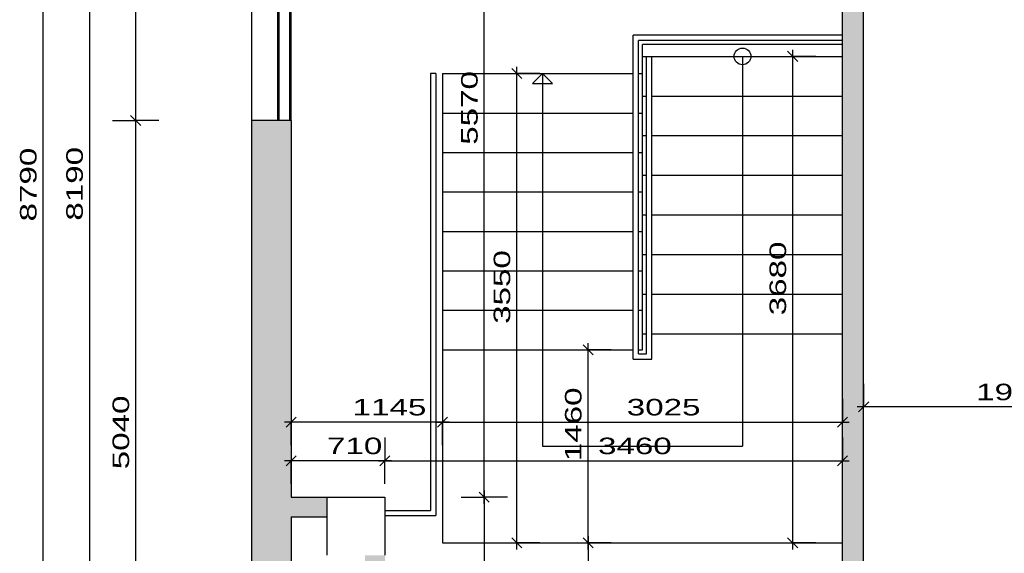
# Model space of a CAD drawing. Extents: x -196363 to 398972, y -489949 to -260582.
# Tile 135 of 256: x 154043 to 161488, y -386688 to -382650. Entities that reach past the tile are written whole.
import ezdxf

# ---------------------------------------------------------------- set-up
doc = ezdxf.new("R2010")
doc.units = 0
doc.header["$MEASUREMENT"] = 0
for name, color, linetype in [('bourani', 15, 'Continuous'), ('koty', 1, 'Continuous'), ('noszdiv', 1, 'Continuous'), ('srafbourani', 15, 'Continuous')]:
    doc.layers.add(name, color=color, linetype=linetype)
doc.styles.add('SPIRITTXTSTYLE1', font='ROMAN')
doc.dimstyles.new('SPIRITSTYLE223', dxfattribs={"dimtxt": 125, "dimasz": 12.7, "dimexe": 175, "dimexo": 918.241821, "dimgap": 50, "dimtad": 1, "dimdec": 3, "dimzin": 0, "dimdsep": 46, "dimlunit": 7, "dimtxsty": 'SPIRITTXTSTYLE1', "dimblk1": '_TICKMARKS223', "dimblk2": '_TICKMARKS223', "dimsah": 1, "dimcen": 0.09, "dimdle": 50, "dimclrd": 1, "dimclre": 1, "dimclrt": 1, "dimadec": 0, "dimazin": 0, "dimtfac": 1, "dimtdec": 4, "dimtofl": 0, "dimtmove": 1, "dimatfit": 0, "dimfxl": 0, "dimtolj": 1, "dimtzin": 0, "dimarcsym": 0})
doc.dimstyles.new('SPIRITSTYLE237', dxfattribs={"dimtxt": 125, "dimasz": 12.7, "dimexe": 175, "dimexo": 738.15979, "dimgap": 50, "dimtad": 1, "dimdec": 3, "dimzin": 0, "dimdsep": 46, "dimlunit": 7, "dimtxsty": 'SPIRITTXTSTYLE1', "dimblk1": '_TICKMARKS237', "dimblk2": '_TICKMARKS237', "dimsah": 1, "dimcen": 0.09, "dimdle": 50, "dimclrd": 1, "dimclre": 1, "dimclrt": 1, "dimadec": 0, "dimazin": 0, "dimtfac": 1, "dimtdec": 4, "dimtofl": 0, "dimtmove": 1, "dimatfit": 0, "dimfxl": 0, "dimtolj": 1, "dimtzin": 0, "dimarcsym": 0})
doc.dimstyles.new('SPIRITSTYLE238', dxfattribs={"dimtxt": 125, "dimasz": 12.7, "dimexe": 175, "dimexo": 200.294922, "dimgap": 50, "dimtad": 1, "dimdec": 3, "dimzin": 0, "dimdsep": 46, "dimlunit": 7, "dimtxsty": 'SPIRITTXTSTYLE1', "dimblk1": '_TICKMARKS238', "dimblk2": '_TICKMARKS238', "dimsah": 1, "dimcen": 0.09, "dimdle": 50, "dimclrd": 1, "dimclre": 1, "dimclrt": 1, "dimadec": 0, "dimazin": 0, "dimtfac": 1, "dimtdec": 4, "dimtofl": 0, "dimtmove": 1, "dimatfit": 0, "dimfxl": 0, "dimtolj": 1, "dimtzin": 0, "dimarcsym": 0})
doc.dimstyles.new('SPIRITSTYLE239', dxfattribs={"dimtxt": 125, "dimasz": 12.7, "dimexe": 175, "dimexo": 100.307228, "dimgap": 50, "dimtad": 1, "dimdec": 3, "dimzin": 0, "dimdsep": 46, "dimlunit": 7, "dimtxsty": 'SPIRITTXTSTYLE1', "dimblk1": '_TICKMARKS239', "dimblk2": '_TICKMARKS239', "dimsah": 1, "dimcen": 0.09, "dimdle": 50, "dimclrd": 1, "dimclre": 1, "dimclrt": 1, "dimadec": 0, "dimazin": 0, "dimtfac": 1, "dimtdec": 4, "dimtofl": 0, "dimtmove": 1, "dimatfit": 0, "dimfxl": 0, "dimtolj": 1, "dimtzin": 0, "dimarcsym": 0})
doc.dimstyles.new('SPIRITSTYLE26', dxfattribs={"dimtxt": 125, "dimasz": 12.7, "dimexe": 175, "dimexo": -175, "dimgap": 50, "dimtad": 1, "dimdec": 3, "dimzin": 0, "dimdsep": 46, "dimlunit": 7, "dimtxsty": 'SPIRITTXTSTYLE1', "dimblk1": '_TICKMARKS26', "dimblk2": '_TICKMARKS26', "dimsah": 1, "dimcen": 0.09, "dimdle": 50, "dimclrd": 1, "dimclre": 1, "dimclrt": 1, "dimadec": 0, "dimazin": 0, "dimtfac": 1, "dimtdec": 4, "dimtofl": 0, "dimtmove": 1, "dimatfit": 0, "dimfxl": 0, "dimtolj": 1, "dimtzin": 0, "dimarcsym": 0})
doc.dimstyles.new('SPIRITSTYLE363', dxfattribs={"dimtxt": 125, "dimasz": 12.7, "dimexe": 175, "dimexo": 699.861328, "dimgap": 50, "dimtad": 1, "dimdec": 3, "dimzin": 0, "dimdsep": 46, "dimlunit": 7, "dimtxsty": 'SPIRITTXTSTYLE1', "dimblk1": '_TICKMARKS363', "dimblk2": '_TICKMARKS363', "dimsah": 1, "dimcen": 0.09, "dimdle": 50, "dimclrd": 1, "dimclre": 1, "dimclrt": 1, "dimadec": 0, "dimazin": 0, "dimtfac": 1, "dimtdec": 4, "dimtofl": 0, "dimtmove": 1, "dimatfit": 0, "dimfxl": 0, "dimtolj": 1, "dimtzin": 0, "dimarcsym": 0})
doc.dimstyles.new('SPIRITSTYLE365', dxfattribs={"dimtxt": 125, "dimasz": 12.7, "dimexe": 175, "dimexo": 1349.793701, "dimgap": 50, "dimtad": 1, "dimdec": 3, "dimzin": 0, "dimdsep": 46, "dimlunit": 7, "dimtxsty": 'SPIRITTXTSTYLE1', "dimblk1": '_TICKMARKS365', "dimblk2": '_TICKMARKS365', "dimsah": 1, "dimcen": 0.09, "dimdle": 50, "dimclrd": 1, "dimclre": 1, "dimclrt": 1, "dimadec": 0, "dimazin": 0, "dimtfac": 1, "dimtdec": 4, "dimtofl": 0, "dimtmove": 1, "dimatfit": 0, "dimfxl": 0, "dimtolj": 1, "dimtzin": 0, "dimarcsym": 0})
doc.dimstyles.new('SPIRITSTYLE367', dxfattribs={"dimtxt": 125, "dimasz": 12.7, "dimexe": 175, "dimexo": 1399.849609, "dimgap": 50, "dimtad": 1, "dimdec": 3, "dimzin": 0, "dimdsep": 46, "dimlunit": 7, "dimtxsty": 'SPIRITTXTSTYLE1', "dimblk1": '_TICKMARKS367', "dimblk2": '_TICKMARKS367', "dimsah": 1, "dimcen": 0.09, "dimdle": 50, "dimclrd": 1, "dimclre": 1, "dimclrt": 1, "dimadec": 0, "dimazin": 0, "dimtfac": 1, "dimtdec": 4, "dimtofl": 0, "dimtmove": 1, "dimatfit": 0, "dimfxl": 0, "dimtolj": 1, "dimtzin": 0, "dimarcsym": 0})
doc.dimstyles.new('SPIRITSTYLE393', dxfattribs={"dimtxt": 125, "dimasz": 12.7, "dimexe": 175, "dimexo": 1016.021851, "dimgap": 50, "dimtad": 1, "dimdec": 3, "dimzin": 0, "dimdsep": 46, "dimlunit": 7, "dimtxsty": 'SPIRITTXTSTYLE1', "dimblk1": '_TICKMARKS393', "dimblk2": '_TICKMARKS393', "dimsah": 1, "dimcen": 0.09, "dimdle": 50, "dimclrd": 1, "dimclre": 1, "dimclrt": 1, "dimadec": 0, "dimazin": 0, "dimtfac": 1, "dimtdec": 4, "dimtofl": 0, "dimtmove": 1, "dimatfit": 0, "dimfxl": 0, "dimtolj": 1, "dimtzin": 0, "dimarcsym": 0})
doc.dimstyles.new('SPIRITSTYLE394', dxfattribs={"dimtxt": 125, "dimasz": 12.7, "dimexe": 175, "dimexo": 236.261703, "dimgap": 50, "dimtad": 1, "dimdec": 3, "dimzin": 0, "dimdsep": 46, "dimlunit": 7, "dimtxsty": 'SPIRITTXTSTYLE1', "dimblk1": '_TICKMARKS394', "dimblk2": '_TICKMARKS394', "dimsah": 1, "dimcen": 0.09, "dimdle": 50, "dimclrd": 1, "dimclre": 1, "dimclrt": 1, "dimadec": 0, "dimazin": 0, "dimtfac": 1, "dimtdec": 4, "dimtofl": 0, "dimtmove": 1, "dimatfit": 0, "dimfxl": 0, "dimtolj": 1, "dimtzin": 0, "dimarcsym": 0})
doc.dimstyles.new('SPIRITSTYLE395', dxfattribs={"dimtxt": 125, "dimasz": 12.7, "dimexe": 175, "dimexo": 364.105072, "dimgap": 50, "dimtad": 1, "dimdec": 3, "dimzin": 0, "dimdsep": 46, "dimlunit": 7, "dimtxsty": 'SPIRITTXTSTYLE1', "dimblk1": '_TICKMARKS395', "dimblk2": '_TICKMARKS395', "dimsah": 1, "dimcen": 0.09, "dimdle": 50, "dimclrd": 1, "dimclre": 1, "dimclrt": 1, "dimadec": 0, "dimazin": 0, "dimtfac": 1, "dimtdec": 4, "dimtofl": 0, "dimtmove": 1, "dimatfit": 0, "dimfxl": 0, "dimtolj": 1, "dimtzin": 0, "dimarcsym": 0})
doc.dimstyles.new('SPIRITSTYLE396', dxfattribs={"dimtxt": 125, "dimasz": 12.7, "dimexe": 175, "dimexo": 576.036316, "dimgap": 50, "dimtad": 1, "dimdec": 3, "dimzin": 0, "dimdsep": 46, "dimlunit": 7, "dimtxsty": 'SPIRITTXTSTYLE1', "dimblk1": '_TICKMARKS396', "dimblk2": '_TICKMARKS396', "dimsah": 1, "dimcen": 0.09, "dimdle": 50, "dimclrd": 1, "dimclre": 1, "dimclrt": 1, "dimadec": 0, "dimazin": 0, "dimtfac": 1, "dimtdec": 4, "dimtofl": 0, "dimtmove": 1, "dimatfit": 0, "dimfxl": 0, "dimtolj": 1, "dimtzin": 0, "dimarcsym": 0})
doc.dimstyles.new('SPIRITSTYLE397', dxfattribs={"dimtxt": 125, "dimasz": 12.7, "dimexe": 175, "dimexo": 201.783203, "dimgap": 50, "dimtad": 1, "dimdec": 3, "dimzin": 0, "dimdsep": 46, "dimlunit": 7, "dimtxsty": 'SPIRITTXTSTYLE1', "dimblk1": '_TICKMARKS397', "dimblk2": '_TICKMARKS397', "dimsah": 1, "dimcen": 0.09, "dimdle": 50, "dimclrd": 1, "dimclre": 1, "dimclrt": 1, "dimadec": 0, "dimazin": 0, "dimtfac": 1, "dimtdec": 4, "dimtofl": 0, "dimtmove": 1, "dimatfit": 0, "dimfxl": 0, "dimtolj": 1, "dimtzin": 0, "dimarcsym": 0})
pattern_1 = [(45.000008, (858026.688, -24615.152), (-8.41899395, 25.25696945), [0, -23.8125])]

# ---------------------------------------------------------------- blocks, each defined once
blk = doc.blocks.new('_TICKMARKS363')
at = {"color": 1, "linetype": 'Continuous'}
blk.add_line((-3, -3), (3, 3), dxfattribs=at)
blk = doc.blocks.new('*D853')
at = {"color": 1, "linetype": 'Continuous', "ltscale": 300}
for p, q in [((154919.90625, -388502.875, 1723.80005), (154919.90625, -383362.875, 1723.80005)), ((154744.90625, -383412.875, 1723.80005), (154919.90625, -383412.875, 1723.80005)), ((155094.90625, -383412.875, 1723.80005), (154919.90625, -383412.875, 1723.80005)), ((154744.90625, -388452.875, 1723.80005), (154919.90625, -388452.875, 1723.80005)), ((155094.90625, -388452.875, 1723.80005), (154919.90625, -388452.875, 1723.80005))]:
    blk.add_line(p, q, dxfattribs=at)
at = {"color": 1, "linetype": 'Continuous', "ltscale": 300, "xscale": 12.69999980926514, "yscale": 12.69999980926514, "zscale": 12.69999980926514}
for p, rotation in [((154919.90625, -383412.875, 1723.80005), 90.00000250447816), ((154919.90625, -388452.875, 1723.80005), 270.0000006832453)]:
    blk.add_blockref('_TICKMARKS363', p, dxfattribs=dict(at, rotation=rotation))
at = {"color": 1, "linetype": 'Continuous', "ltscale": 300, "style": 'SPIRITTXTSTYLE1', "width": 1.5}
blk.add_text('5040', height=125, rotation=90.000002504, dxfattribs=at).set_placement((154869.90625, -386051.90625, 1723.80005))
blk = doc.blocks.new('*D854')
at = {"color": 1, "linetype": 'Continuous', "ltscale": 300}
for p, q in [((154919.90625, -383462.875, 1723.80005), (154919.90625, -381262.875, 1723.80005)), ((154744.90625, -381312.875, 1723.80005), (154919.90625, -381312.875, 1723.80005)), ((155094.90625, -381312.875, 1723.80005), (154919.90625, -381312.875, 1723.80005)), ((154744.90625, -383412.875, 1723.80005), (154919.90625, -383412.875, 1723.80005)), ((155094.90625, -383412.875, 1723.80005), (154919.90625, -383412.875, 1723.80005))]:
    blk.add_line(p, q, dxfattribs=at)
at = {"color": 1, "linetype": 'Continuous', "ltscale": 300, "xscale": 12.69999980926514, "yscale": 12.69999980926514, "zscale": 12.69999980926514}
for p, rotation in [((154919.90625, -381312.875, 1723.80005), 90.00000250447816), ((154919.90625, -383412.875, 1723.80005), 270.0000006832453)]:
    blk.add_blockref('_TICKMARKS363', p, dxfattribs=dict(at, rotation=rotation))
at = {"color": 1, "linetype": 'Continuous', "ltscale": 300, "style": 'SPIRITTXTSTYLE1', "width": 1.5}
blk.add_text('2100', height=125, rotation=90.000002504, dxfattribs=at).set_placement((154869.90625, -382475.96875, 1723.80005))
blk = doc.blocks.new('_TICKMARKS365')
at = {"color": 1, "linetype": 'Continuous'}
blk.add_line((-3, -3), (3, 3), dxfattribs=at)
blk = doc.blocks.new('*D859')
at = {"color": 1, "linetype": 'Continuous', "ltscale": 300}
for p, q in [((154569.921875, -379912.875, 1723.800049), (154569.921875, -388202.875, 1723.800049)), ((154394.921875, -379962.90625, 1723.800049), (154569.921875, -379962.90625, 1723.800049)), ((154744.90625, -379962.90625, 1723.800049), (154569.921875, -379962.90625, 1723.800049)), ((154394.921875, -388152.875, 1723.800049), (154569.921875, -388152.875, 1723.800049)), ((154744.90625, -388152.875, 1723.800049), (154569.921875, -388152.875, 1723.800049))]:
    blk.add_line(p, q, dxfattribs=at)
at = {"color": 1, "linetype": 'Continuous', "ltscale": 300, "xscale": 12.69999980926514, "yscale": 12.69999980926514, "zscale": 12.69999980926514}
for p, rotation in [((154569.921875, -379962.90625, 1723.800049), 90.00000250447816), ((154569.921875, -388152.875, 1723.800049), -90.00000250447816)]:
    blk.add_blockref('_TICKMARKS365', p, dxfattribs=dict(at, rotation=rotation))
at = {"color": 1, "linetype": 'Continuous', "ltscale": 300, "style": 'SPIRITTXTSTYLE1', "width": 1.5}
blk.add_text('8190', height=125, rotation=450.0000193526, dxfattribs=at).set_placement((154519.90625, -384170.96875, 1723.800049))
blk = doc.blocks.new('_TICKMARKS367')
at = {"color": 1, "linetype": 'Continuous'}
blk.add_line((-3, -3), (3, 3), dxfattribs=at)
blk = doc.blocks.new('*D861')
at = {"color": 1, "linetype": 'Continuous', "ltscale": 300}
for p, q in [((154219.921875, -388502.875, 1723.800049), (154219.921875, -379612.90625, 1723.800049)), ((154044.921875, -379662.90625, 1723.800049), (154219.921875, -379662.90625, 1723.800049)), ((154394.921875, -379662.90625, 1723.800049), (154219.921875, -379662.90625, 1723.800049)), ((154044.921875, -388452.875, 1723.800049), (154219.921875, -388452.875, 1723.800049)), ((154394.921875, -388452.875, 1723.800049), (154219.921875, -388452.875, 1723.800049))]:
    blk.add_line(p, q, dxfattribs=at)
at = {"color": 1, "linetype": 'Continuous', "ltscale": 300, "xscale": 12.69999980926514, "yscale": 12.69999980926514, "zscale": 12.69999980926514}
for p, rotation in [((154219.921875, -379662.90625, 1723.800049), 90.00000250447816), ((154219.921875, -388452.875, 1723.800049), 270.0000006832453)]:
    blk.add_blockref('_TICKMARKS367', p, dxfattribs=dict(at, rotation=rotation))
at = {"color": 1, "linetype": 'Continuous', "ltscale": 300, "style": 'SPIRITTXTSTYLE1', "width": 1.5}
blk.add_text('8790', height=125, rotation=90.0000025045, dxfattribs=at).set_placement((154169.921875, -384176.90625, 1723.800049))
blk = doc.blocks.new('_TICKMARKS223')
at = {"color": 1, "linetype": 'Continuous'}
blk.add_line((-3, -3), (3, 3), dxfattribs=at)
blk = doc.blocks.new('*D969')
at = {"color": 1, "linetype": 'Continuous', "ltscale": 300}
for p, q in [((160424.71875, -385404.625, 1723.800049), (160424.71875, -385579.625, 1723.800049)), ((162339.734375, -385404.625, 1723.800049), (162339.734375, -385579.625, 1723.800049)), ((162389.734375, -385579.625, 1723.800049), (160374.71875, -385579.625, 1723.800049)), ((160424.71875, -385754.625, 1723.800049), (160424.71875, -385579.625, 1723.800049)), ((162339.734375, -385754.625, 1723.800049), (162339.734375, -385579.625, 1723.800049))]:
    blk.add_line(p, q, dxfattribs=at)
at = {"color": 1, "linetype": 'Continuous', "ltscale": 300, "xscale": 12.69999980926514, "yscale": 12.69999980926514, "zscale": 12.69999980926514}
for p, rotation in [((160424.71875, -385579.625, 1723.800049), 180.0000050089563), ((162339.734375, -385579.625, 1723.800049), 360.0000100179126)]:
    blk.add_blockref('_TICKMARKS223', p, dxfattribs=dict(at, rotation=rotation))
at = {"color": 1, "linetype": 'Continuous', "ltscale": 300, "style": 'SPIRITTXTSTYLE1', "width": 1.5}
blk.add_text('1915', height=125, rotation=360.0000100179, dxfattribs=at).set_placement((161275.078125, -385529.625, 1723.800049))
blk = doc.blocks.new('_TICKMARKS393')
at = {"color": 1, "linetype": 'Continuous'}
blk.add_line((-3, -3), (3, 3), dxfattribs=at)
blk = doc.blocks.new('*D991')
at = {"color": 1, "linetype": 'Continuous', "ltscale": 300}
for p, q in [((157380.75, -386262.875, 1723.80005), (157555.75, -386262.875, 1723.80005)), ((157555.75, -386212.875, 1723.80005), (157555.75, -388202.875, 1723.80005)), ((157730.75, -386262.875, 1723.80005), (157555.75, -386262.875, 1723.80005)), ((157380.75, -388152.875, 1723.80005), (157555.75, -388152.875, 1723.80005)), ((157730.75, -388152.875, 1723.80005), (157555.75, -388152.875, 1723.80005))]:
    blk.add_line(p, q, dxfattribs=at)
at = {"color": 1, "linetype": 'Continuous', "ltscale": 300, "xscale": 12.69999980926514, "yscale": 12.69999980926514, "zscale": 12.69999980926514}
for p, rotation in [((157555.75, -386262.875, 1723.80005), 90.00000250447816), ((157555.75, -388152.875, 1723.80005), -90.00000250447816)]:
    blk.add_blockref('_TICKMARKS393', p, dxfattribs=dict(at, rotation=rotation))
at = {"color": 1, "linetype": 'Continuous', "ltscale": 300, "style": 'SPIRITTXTSTYLE1', "width": 1.5}
blk.add_text('1890', height=125, rotation=450.000019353, dxfattribs=at).set_placement((157505.75, -387320.96875, 1723.80005))
blk = doc.blocks.new('_TICKMARKS394')
at = {"color": 1, "linetype": 'Continuous'}
blk.add_line((-3, -3), (3, 3), dxfattribs=at)
blk = doc.blocks.new('*D992')
at = {"color": 1, "linetype": 'Continuous', "ltscale": 300}
for p, q in [((158340.96875, -386557.875, 1723.80005), (158340.96875, -388202.875, 1723.80005)), ((158165.96875, -386607.875, 1723.80005), (158340.96875, -386607.875, 1723.80005)), ((158515.96875, -386607.875, 1723.80005), (158340.96875, -386607.875, 1723.80005)), ((158165.96875, -388152.875, 1723.80005), (158340.96875, -388152.875, 1723.80005)), ((158515.96875, -388152.875, 1723.80005), (158340.96875, -388152.875, 1723.80005))]:
    blk.add_line(p, q, dxfattribs=at)
at = {"color": 1, "linetype": 'Continuous', "ltscale": 300, "xscale": 12.69999980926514, "yscale": 12.69999980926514, "zscale": 12.69999980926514}
for p, rotation in [((158340.96875, -386607.875, 1723.80005), 90.00000250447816), ((158340.96875, -388152.875, 1723.80005), -90.00000250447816)]:
    blk.add_blockref('_TICKMARKS394', p, dxfattribs=dict(at, rotation=rotation))
at = {"color": 1, "linetype": 'Continuous', "ltscale": 300, "style": 'SPIRITTXTSTYLE1', "width": 1.5}
blk.add_text('1545', height=125, rotation=450.000019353, dxfattribs=at).set_placement((158290.96875, -387493.4375, 1723.80005))
blk = doc.blocks.new('_TICKMARKS26')
at = {"color": 1, "linetype": 'Continuous'}
blk.add_line((-3, -3), (3, 3), dxfattribs=at)
blk = doc.blocks.new('*D993')
at = {"color": 1, "linetype": 'Continuous', "ltscale": 300}
for p, q in [((158165.96875, -385147.875, 1723.80005), (158340.96875, -385147.875, 1723.80005)), ((158340.96875, -386657.875, 1723.80005), (158340.96875, -385097.875, 1723.80005)), ((158515.96875, -385147.875, 1723.80005), (158340.96875, -385147.875, 1723.80005)), ((158165.96875, -386607.875, 1723.80005), (158340.96875, -386607.875, 1723.80005)), ((158515.96875, -386607.875, 1723.80005), (158340.96875, -386607.875, 1723.80005))]:
    blk.add_line(p, q, dxfattribs=at)
at = {"color": 1, "linetype": 'Continuous', "ltscale": 300, "xscale": 12.69999980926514, "yscale": 12.69999980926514, "zscale": 12.69999980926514}
for p, rotation in [((158340.96875, -385147.875, 1723.80005), 90.00000250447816), ((158340.96875, -386607.875, 1723.80005), 270.0000006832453)]:
    blk.add_blockref('_TICKMARKS26', p, dxfattribs=dict(at, rotation=rotation))
at = {"color": 1, "linetype": 'Continuous', "ltscale": 300, "style": 'SPIRITTXTSTYLE1', "width": 1.5}
blk.add_text('1460', height=125, rotation=90.000002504, dxfattribs=at).set_placement((158290.96875, -385990.9375, 1723.80005))
blk = doc.blocks.new('_TICKMARKS395')
at = {"color": 1, "linetype": 'Continuous'}
blk.add_line((-3, -3), (3, 3), dxfattribs=at)
blk = doc.blocks.new('*D994')
at = {"color": 1, "linetype": 'Continuous', "ltscale": 300}
for p, q in [((157626.875, -383057.875, 1723.800049), (157801.859375, -383057.875, 1723.800049)), ((157801.859375, -386657.875, 1723.800049), (157801.859375, -383007.875, 1723.800049)), ((157976.859375, -383057.875, 1723.800049), (157801.859375, -383057.875, 1723.800049)), ((157626.875, -386607.875, 1723.800049), (157801.859375, -386607.875, 1723.800049)), ((157976.859375, -386607.875, 1723.800049), (157801.859375, -386607.875, 1723.800049))]:
    blk.add_line(p, q, dxfattribs=at)
at = {"color": 1, "linetype": 'Continuous', "ltscale": 300, "xscale": 12.69999980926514, "yscale": 12.69999980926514, "zscale": 12.69999980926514}
for p, rotation in [((157801.859375, -383057.875, 1723.800049), 90.00000250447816), ((157801.859375, -386607.875, 1723.800049), 270.0000006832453)]:
    blk.add_blockref('_TICKMARKS395', p, dxfattribs=dict(at, rotation=rotation))
at = {"color": 1, "linetype": 'Continuous', "ltscale": 300, "style": 'SPIRITTXTSTYLE1', "width": 1.5}
blk.add_text('3550', height=125, rotation=90.0000025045, dxfattribs=at).set_placement((157751.859375, -384951.90625, 1723.800049))
blk = doc.blocks.new('_TICKMARKS396')
at = {"color": 1, "linetype": 'Continuous'}
blk.add_line((-3, -3), (3, 3), dxfattribs=at)
blk = doc.blocks.new('*D995')
at = {"color": 1, "linetype": 'Continuous', "ltscale": 300}
for p, q in [((157555.75, -386312.90625, 1723.80005), (157555.75, -380642.875, 1723.80005)), ((157380.75, -380692.90625, 1723.80005), (157555.75, -380692.90625, 1723.80005)), ((157730.75, -380692.90625, 1723.80005), (157555.75, -380692.90625, 1723.80005)), ((157380.75, -386262.875, 1723.80005), (157555.75, -386262.875, 1723.80005)), ((157730.75, -386262.875, 1723.80005), (157555.75, -386262.875, 1723.80005))]:
    blk.add_line(p, q, dxfattribs=at)
at = {"color": 1, "linetype": 'Continuous', "ltscale": 300, "xscale": 12.69999980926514, "yscale": 12.69999980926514, "zscale": 12.69999980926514}
for p, rotation in [((157555.75, -380692.90625, 1723.80005), 90.00000250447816), ((157555.75, -386262.875, 1723.80005), 270.0000006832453)]:
    blk.add_blockref('_TICKMARKS396', p, dxfattribs=dict(at, rotation=rotation))
at = {"color": 1, "linetype": 'Continuous', "ltscale": 300, "style": 'SPIRITTXTSTYLE1', "width": 1.5}
blk.add_text('5570', height=125, rotation=90.000002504, dxfattribs=at).set_placement((157505.75, -383596.9375, 1723.80005))
blk = doc.blocks.new('_TICKMARKS397')
at = {"color": 1, "linetype": 'Continuous'}
blk.add_line((-3, -3), (3, 3), dxfattribs=at)
blk = doc.blocks.new('*D997')
at = {"color": 1, "linetype": 'Continuous', "ltscale": 300}
for p, q in [((159887.9375, -386657.875, 1723.8), (159887.9375, -382877.9375, 1723.8)), ((159712.9375, -382927.9375, 1723.8), (159887.9375, -382927.9375, 1723.8)), ((160062.9375, -382927.9375, 1723.8), (159887.9375, -382927.9375, 1723.8)), ((159712.9375, -386607.875, 1723.8), (159887.9375, -386607.875, 1723.8)), ((160062.9375, -386607.875, 1723.8), (159887.9375, -386607.875, 1723.8))]:
    blk.add_line(p, q, dxfattribs=at)
at = {"color": 1, "linetype": 'Continuous', "ltscale": 300, "xscale": 12.69999980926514, "yscale": 12.69999980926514, "zscale": 12.69999980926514}
for p, rotation in [((159887.9375, -382927.9375, 1723.8), 90.00000250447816), ((159887.9375, -386607.875, 1723.8), 270.0000006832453)]:
    blk.add_blockref('_TICKMARKS397', p, dxfattribs=dict(at, rotation=rotation))
at = {"color": 1, "linetype": 'Continuous', "ltscale": 300, "style": 'SPIRITTXTSTYLE1', "width": 1.5}
blk.add_text('3680', height=125, rotation=90.0000025, dxfattribs=at).set_placement((159837.9375, -384886.9375, 1723.8))
blk = doc.blocks.new('_TICKMARKS237')
at = {"color": 1, "linetype": 'Continuous'}
blk.add_line((-3, -3), (3, 3), dxfattribs=at)
blk = doc.blocks.new('*D998')
at = {"color": 1, "linetype": 'Continuous', "ltscale": 300}
for p, q in [((157239.75, -385519.71875, 1723.80005), (157239.75, -385694.71875, 1723.80005)), ((160264.71875, -385519.71875, 1723.80005), (160264.71875, -385694.71875, 1723.80005)), ((157189.75, -385694.71875, 1723.80005), (160314.71875, -385694.71875, 1723.80005)), ((157239.75, -385869.71875, 1723.80005), (157239.75, -385694.71875, 1723.80005)), ((160264.71875, -385869.71875, 1723.80005), (160264.71875, -385694.71875, 1723.80005))]:
    blk.add_line(p, q, dxfattribs=at)
at = {"color": 1, "linetype": 'Continuous', "ltscale": 300, "xscale": 12.69999980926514, "yscale": 12.69999980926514, "zscale": 12.69999980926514, "rotation": 180.0000050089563}
blk.add_blockref('_TICKMARKS237', (157239.75, -385694.71875, 1723.80005), dxfattribs=at)
at = {"color": 1, "linetype": 'Continuous', "ltscale": 300, "xscale": 12.69999980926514, "yscale": 12.69999980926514, "zscale": 12.69999980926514}
blk.add_blockref('_TICKMARKS237', (160264.71875, -385694.71875, 1723.80005), dxfattribs=at)
at = {"color": 1, "linetype": 'Continuous', "ltscale": 300, "style": 'SPIRITTXTSTYLE1', "width": 1.5}
blk.add_text('3025', height=125, dxfattribs=at).set_placement((158633.1875, -385644.71875, 1723.80005))
blk = doc.blocks.new('*D999')
at = {"color": 1, "linetype": 'Continuous', "ltscale": 300}
for p, q in [((156094.703125, -385519.71875, 1723.800049), (156094.703125, -385694.71875, 1723.800049)), ((157239.75, -385519.71875, 1723.800049), (157239.75, -385694.71875, 1723.800049)), ((157289.734375, -385694.71875, 1723.800049), (156044.71875, -385694.71875, 1723.800049)), ((156094.703125, -385869.71875, 1723.800049), (156094.703125, -385694.71875, 1723.800049)), ((157239.75, -385869.71875, 1723.800049), (157239.75, -385694.71875, 1723.800049))]:
    blk.add_line(p, q, dxfattribs=at)
at = {"color": 1, "linetype": 'Continuous', "ltscale": 300, "xscale": 12.69999980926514, "yscale": 12.69999980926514, "zscale": 12.69999980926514}
for p, rotation in [((156094.703125, -385694.71875, 1723.800049), 180.0000050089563), ((157239.75, -385694.71875, 1723.800049), 360.0000100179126)]:
    blk.add_blockref('_TICKMARKS26', p, dxfattribs=dict(at, rotation=rotation))
at = {"color": 1, "linetype": 'Continuous', "ltscale": 300, "style": 'SPIRITTXTSTYLE1', "width": 1.5}
blk.add_text('1145', height=125, rotation=360.0000100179, dxfattribs=at).set_placement((156560.078125, -385644.71875, 1723.800049))
blk = doc.blocks.new('_TICKMARKS238')
at = {"color": 1, "linetype": 'Continuous'}
blk.add_line((-3, -3), (3, 3), dxfattribs=at)
blk = doc.blocks.new('*D1000')
at = {"color": 1, "linetype": 'Continuous', "ltscale": 300}
for p, q in [((156094.703125, -385812.59375, 1723.800049), (156094.703125, -385987.59375, 1723.800049)), ((156804.71875, -385812.59375, 1723.800049), (156804.71875, -385987.59375, 1723.800049)), ((156854.71875, -385987.59375, 1723.800049), (156044.71875, -385987.59375, 1723.800049)), ((156094.703125, -386162.5625, 1723.800049), (156094.703125, -385987.59375, 1723.800049)), ((156804.71875, -386162.5625, 1723.800049), (156804.71875, -385987.59375, 1723.800049))]:
    blk.add_line(p, q, dxfattribs=at)
at = {"color": 1, "linetype": 'Continuous', "ltscale": 300, "xscale": 12.69999980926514, "yscale": 12.69999980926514, "zscale": 12.69999980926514}
for p, rotation in [((156094.703125, -385987.59375, 1723.800049), 180.0000050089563), ((156804.71875, -385987.59375, 1723.800049), 360.0000100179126)]:
    blk.add_blockref('_TICKMARKS238', p, dxfattribs=dict(at, rotation=rotation))
at = {"color": 1, "linetype": 'Continuous', "ltscale": 300, "style": 'SPIRITTXTSTYLE1', "width": 1.5}
blk.add_text('710', height=125, rotation=360.0000100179, dxfattribs=at).set_placement((156366.375, -385937.59375, 1723.800049))
blk = doc.blocks.new('_TICKMARKS239')
at = {"color": 1, "linetype": 'Continuous'}
blk.add_line((-3, -3), (3, 3), dxfattribs=at)
blk = doc.blocks.new('*D1001')
at = {"color": 1, "linetype": 'Continuous', "ltscale": 300}
for p, q in [((156804.71875, -385812.59375, 1723.800049), (156804.71875, -385987.59375, 1723.800049)), ((160264.71875, -385812.59375, 1723.800049), (160264.71875, -385987.59375, 1723.800049)), ((156754.71875, -385987.59375, 1723.800049), (160314.71875, -385987.59375, 1723.800049)), ((156804.71875, -386162.5625, 1723.800049), (156804.71875, -385987.59375, 1723.800049)), ((160264.71875, -386162.5625, 1723.800049), (160264.71875, -385987.59375, 1723.800049))]:
    blk.add_line(p, q, dxfattribs=at)
at = {"color": 1, "linetype": 'Continuous', "ltscale": 300, "xscale": 12.69999980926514, "yscale": 12.69999980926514, "zscale": 12.69999980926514, "rotation": 180.0000050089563}
blk.add_blockref('_TICKMARKS239', (156804.71875, -385987.59375, 1723.800049), dxfattribs=at)
at = {"color": 1, "linetype": 'Continuous', "ltscale": 300, "xscale": 12.69999980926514, "yscale": 12.69999980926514, "zscale": 12.69999980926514}
blk.add_blockref('_TICKMARKS239', (160264.71875, -385987.59375, 1723.800049), dxfattribs=at)
at = {"color": 1, "linetype": 'Continuous', "ltscale": 300, "style": 'SPIRITTXTSTYLE1', "width": 1.5}
blk.add_text('3460', height=125, dxfattribs=at).set_placement((158415.671875, -385937.59375, 1723.800049))

msp = doc.modelspace()

# ---------------------------------------------------------------- hatches: boundary and pattern name
at = {"layer": 'srafbourani', "linetype": 'Continuous', "ltscale": 300}
h = msp.add_hatch(dxfattribs=at)
h.set_pattern_fill('Nasyp-1', color=15, scale=23.8125, angle=45.000008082, style=0, pattern_type=2)
h.set_pattern_definition(pattern_1)
h.paths.add_polyline_path([(163189.73438, -388452.875), (163189.73438, -388122.875), (160424.71875, -388122.875), (160424.71875, -382532.875), (160364.73438, -382532.875), (160364.73438, -382477.875), (160324.70312, -382477.875), (160324.70312, -382532.875), (160264.71875, -382532.875), (160264.71875, -388152.875), (160264.71875, -388452.875)], flags=0)
h = msp.add_hatch(dxfattribs=at)
h.set_pattern_fill('Nasyp-1', color=15, scale=23.8125, angle=45.000008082, style=0, pattern_type=2)
h.set_pattern_definition(pattern_1)
h.paths.add_polyline_path([(157194.75, -388452.875), (157194.75, -388152.875), (156804.71875, -388152.875), (156804.71875, -386702.90625), (156654.75, -386702.90625), (156654.75, -388152.875), (156094.70312, -388152.875), (156094.70312, -386412.875), (156364.73438, -386412.875), (156364.73438, -386262.875), (156094.70312, -386262.875), (156094.70312, -383412.875), (155794.76562, -383412.875), (155794.76562, -388452.875)], flags=0)

# ---------------------------------------------------------------- linework, layer by layer
at = {"layer": 'bourani', "color": 15, "linetype": 'Continuous', "ltscale": 300}
for p, q in [((155794.76562, -379662.90625, 2623.80005), (155794.76562, -383412.875, 2623.80005)), ((155994.75, -383412.875, 3447.6001), (155994.75, -381312.875, 3447.6001)), ((156004.71875, -383412.875, 3523.80005), (156004.71875, -381312.875, 3523.80005)), ((156084.73438, -383412.875, 3523.80005), (156084.73438, -381312.875, 3523.80005)), ((156094.70312, -383412.875, 3447.6001), (156094.70312, -381312.875, 3447.6001)), ((160264.71875, -388152.875, 2623.80005), (160264.71875, -382532.875, 2623.80005)), ((160424.71875, -388122.875, 2623.80005), (160424.71875, -382532.875, 2623.80005)), ((155794.76562, -383412.875, 2623.80005), (155794.76562, -388452.875, 2623.80005)), ((156094.70312, -383412.875, 2623.80005), (155994.75, -383412.875, 2623.80005)), ((156094.70312, -383412.875, 2623.80005), (156094.70312, -386262.875, 2623.80005)), ((156094.70312, -386262.875, 2623.80005), (156364.73438, -386262.875, 2623.80005)), ((156094.70312, -386412.875, 2623.80005), (156094.70312, -388152.875, 2623.80005)), ((156094.70312, -386412.875, 2623.80005), (156364.73438, -386412.875, 2623.80005))]:
    msp.add_line(p, q, dxfattribs=at)
at = {"layer": 'noszdiv', "color": 4, "linetype": 'Continuous', "ltscale": 300}
for p, q in [((160264.71875, -382767.90625, 2623.80005), (158682.23438, -382767.90625, 2623.80005)), ((158682.23438, -385217.875, 2623.80005), (158682.23438, -382767.90625, 2623.80005)), ((160264.71875, -382807.90625, 2623.80005), (158722.21875, -382807.90625, 2623.80005)), ((158722.21875, -385177.84375, 2623.80005), (158722.21875, -382807.90625, 2623.80005)), ((158782.25, -385177.84375, 2623.80005), (158782.25, -382927.9375, 2623.80005)), ((158822.23438, -385217.875, 2623.80005), (158822.23438, -382927.9375, 2623.80005)), ((157149.70312, -383057.875, 2623.80005), (157149.70312, -386362.875, 2623.80005)), ((157189.73438, -383057.875, 2623.80005), (157149.70312, -383057.875, 2623.80005)), ((157189.73438, -383057.875, 2623.80005), (157189.73438, -386402.875, 2623.80005)), ((158682.23438, -385217.875, 2623.80005), (158822.23438, -385217.875, 2623.80005)), ((158722.21875, -385177.84375, 2623.80005), (158782.25, -385177.84375, 2623.80005)), ((156804.71875, -386362.875, 2623.80005), (157149.70312, -386362.875, 2623.80005)), ((156804.71875, -386402.875, 2623.80005), (157189.73438, -386402.875, 2623.80005))]:
    msp.add_line(p, q, dxfattribs=at)
at = {"layer": 'noszdiv', "color": 1, "linetype": 'Continuous', "ltscale": 300}
for p, q in [((160264.71875, -382837.90625, 2623.80005), (158752.23438, -382837.90625, 2623.80005)), ((158752.23438, -385147.875, 2623.80005), (158752.23438, -382837.90625, 2623.80005)), ((158752.23438, -382927.9375, 2623.80005), (160264.71875, -382927.9375, 2623.80005)), ((159508.48438, -382927.9375, 2623.80005), (159508.48438, -385877.875, 2623.80005)), ((157239.75, -383057.875, 2623.80005), (157239.75, -385147.875, 2623.80005)), ((157239.75, -383057.875, 2623.80005), (158682.23438, -383057.875, 2623.80005)), ((157995.98438, -383057.875, 2623.80005), (157919.73438, -383134.15625, 2623.80005)), ((157995.98438, -383057.875, 2623.80005), (157995.98438, -385877.875, 2623.80005)), ((157995.98438, -383057.875, 2623.80005), (158072.23438, -383134.15625, 2623.80005)), ((158722.21875, -383057.875, 2623.80005), (158752.23438, -383057.875, 2623.80005)), ((157919.73438, -383134.15625, 2623.80005), (158072.23438, -383134.15625, 2623.80005)), ((158752.23438, -383227.9375, 2623.80005), (158782.25, -383227.9375, 2623.80005)), ((158822.23438, -383227.9375, 2623.80005), (160264.71875, -383227.9375, 2623.80005)), ((157239.75, -383356.4375, 2623.80005), (158682.23438, -383356.4375, 2623.80005)), ((158722.21875, -383356.4375, 2623.80005), (158752.23438, -383356.4375, 2623.80005)), ((158752.23438, -383527.90625, 2623.80005), (158782.25, -383527.90625, 2623.80005)), ((158822.23438, -383527.90625, 2623.80005), (160264.71875, -383527.90625, 2623.80005)), ((157239.75, -383655, 2623.80005), (158682.23438, -383655, 2623.80005)), ((158722.21875, -383655, 2623.80005), (158752.23438, -383655, 2623.80005)), ((158752.23438, -383827.90625, 2623.80005), (158782.25, -383827.90625, 2623.80005)), ((158822.23438, -383827.90625, 2623.80005), (160264.71875, -383827.90625, 2623.80005)), ((157239.75, -383953.5625, 2623.80005), (158682.23438, -383953.5625, 2623.80005)), ((158722.21875, -383953.5625, 2623.80005), (158752.23438, -383953.5625, 2623.80005)), ((158752.23438, -384127.90625, 2623.80005), (158782.25, -384127.90625, 2623.80005)), ((158822.23438, -384127.90625, 2623.80005), (160264.71875, -384127.90625, 2623.80005)), ((157239.75, -384252.15625, 2623.80005), (158682.23438, -384252.15625, 2623.80005)), ((158722.21875, -384252.15625, 2623.80005), (158752.23438, -384252.15625, 2623.80005)), ((158752.23438, -384427.875, 2623.80005), (158782.25, -384427.875, 2623.80005)), ((158822.23438, -384427.875, 2623.80005), (160264.71875, -384427.875, 2623.80005)), ((157239.75, -384550.71875, 2623.80005), (158682.23438, -384550.71875, 2623.80005)), ((158722.21875, -384550.71875, 2623.80005), (158752.23438, -384550.71875, 2623.80005)), ((158752.23438, -384727.875, 2623.80005), (158782.25, -384727.875, 2623.80005)), ((158822.23438, -384727.875, 2623.80005), (160264.71875, -384727.875, 2623.80005)), ((157239.75, -384849.28125, 2623.80005), (158682.23438, -384849.28125, 2623.80005)), ((158722.21875, -384849.28125, 2623.80005), (158752.23438, -384849.28125, 2623.80005)), ((158752.23438, -385027.875, 2623.80005), (158782.25, -385027.875, 2623.80005)), ((158822.23438, -385027.875, 2623.80005), (160264.71875, -385027.875, 2623.80005)), ((157239.75, -385147.875, 2623.80005), (157239.75, -386607.875, 2623.80005)), ((157239.75, -385147.875, 2623.80005), (158682.23438, -385147.875, 2623.80005)), ((158722.21875, -385147.875, 2623.80005), (158752.23438, -385147.875, 2623.80005)), ((157995.98438, -385877.875, 2623.80005), (159508.48438, -385877.875, 2623.80005)), ((156364.73438, -386262.875, 2623.80005), (156804.71875, -386262.875, 2623.80005)), ((156364.73438, -386262.875, 2623.80005), (156364.73438, -386412.875, 2623.80005)), ((156804.71875, -386262.875, 2623.80005), (156804.71875, -386702.90625, 2623.80005)), ((156364.73438, -386412.875, 2623.80005), (156364.73438, -386702.90625, 2623.80005)), ((157239.75, -386607.875, 2623.80005), (160264.71875, -386607.875, 2623.80005))]:
    msp.add_line(p, q, dxfattribs=at)
at = {"layer": 'noszdiv', "color": 15, "linetype": 'Continuous', "ltscale": 300}
msp.add_line((156094.70312, -383412.875, 2623.80005), (155794.76562, -383412.875, 2623.80005), dxfattribs=at)
at = {"layer": 'noszdiv', "color": 1, "linetype": 'Continuous', "ltscale": 300}
msp.add_circle((159508.48438, -382927.9375, 900), 63.10106, dxfattribs=at)

# ---------------------------------------------------------------- dimensions: what is measured, and where the dimension line sits
at = {"layer": 'koty', "color": 1, "linetype": 'Continuous', "ltscale": 300}
for base, p1, p2, angle, dimstyle, picture, middle in [((154219.92188, -388452.875, 1723.80005), (155794.76562, -388452.875, 1723.80005), (155794.76562, -379662.90625, 1723.80005), 90.000002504, 'SPIRITSTYLE367', '*D861', (154219.92188, -384057.875, 1723.80005)), ((154569.92188, -379962.90625, 1723.80005), (156094.70312, -379962.90625, 1723.80005), (156999.73438, -388152.875, 1723.80005), 90.000002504, 'SPIRITSTYLE365', '*D859', (154569.92188, -384057.875, 1723.80005)), ((157555.75, -386262.875, 1723.80005), (156804.71875, -386262.875, 1723.80005), (156804.71875, -380692.90625, 1723.80005), 90.000002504, 'SPIRITSTYLE396', '*D995', (157555.75, -383477.875, 1723.80005)), ((154919.90625, -383412.875, 1723.80005), (155794.76562, -383412.875, 1723.80005), (156044.75, -381312.875, 1723.80005), 90.000002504, 'SPIRITSTYLE363', '*D854', (154919.90625, -382362.875, 1723.80005)), ((159887.9375, -386607.875, 1723.8000488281), (160264.71875, -386607.875, 1723.8000488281), (160264.71875, -382927.9375, 1723.8000488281), 90.0000025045, 'SPIRITSTYLE397', '*D997', (159887.9375, -384767.90625, 1723.8000488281)), ((157801.85938, -386607.875, 1723.80005), (158340.96875, -386607.875, 1723.80005), (158340.96875, -383057.875, 1723.80005), 90.000002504, 'SPIRITSTYLE395', '*D994', (157801.85938, -384832.875, 1723.80005)), ((154919.90625, -388452.875, 1723.80005), (155794.76562, -388452.875, 1723.80005), (155794.76562, -383412.875, 1723.80005), 90.000002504, 'SPIRITSTYLE363', '*D853', (154919.90625, -385932.875, 1723.80005)), ((158340.96875, -386607.875, 1723.80005), (158340.96875, -386607.875, 1723.80005), (158340.96875, -385147.875, 1723.80005), 90.000002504, 'SPIRITSTYLE26', '*D993', (158340.96875, -385877.875, 1723.80005)), ((157555.75, -386262.875, 1723.80005), (156364.73438, -386262.875, 1723.80005), (156364.73438, -388152.875, 1723.80005), 90.000002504, 'SPIRITSTYLE393', '*D991', (157555.75, -387207.875, 1723.80005)), ((158340.96875, -386607.875, 1723.80005), (158752.23438, -386607.875, 1723.80005), (158729.76562, -388152.875, 1723.80005), 90.000002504, 'SPIRITSTYLE394', '*D992', (158340.96875, -387380.375, 1723.80005))]:
    dim = msp.add_linear_dim(base=base, p1=p1, p2=p2, angle=angle, dimstyle=dimstyle, dxfattribs=at)
    dim.commit()
    dim.dimension.update_dxf_attribs({"geometry": picture, "text_midpoint": middle})
for base, p1, p2, dimstyle, picture, middle in [((162339.73438, -385579.625, 1723.80005), (162339.73438, -386672.84375, 1723.80005), (160424.71875, -386672.84375, 1723.80005), 'SPIRITSTYLE223', '*D969', (161382.21875, -385579.625, 1723.80005)), ((157239.75, -385694.71875, 1723.80005), (157239.75, -385694.71875, 1723.80005), (156094.70312, -385694.71875, 1723.80005), 'SPIRITSTYLE26', '*D999', (156667.21875, -385694.71875, 1723.80005)), ((157239.75, -385694.71875, 1723.80005), (157239.75, -386607.875, 1723.80005), (160264.71875, -386607.875, 1723.80005), 'SPIRITSTYLE237', '*D998', (158752.23438, -385694.71875, 1723.80005)), ((156804.71875, -385987.59375, 1723.80005), (156804.71875, -386362.875, 1723.80005), (156094.70312, -386262.875, 1723.80005), 'SPIRITSTYLE238', '*D1000', (156449.71875, -385987.59375, 1723.80005)), ((156804.71875, -385987.59375, 1723.80005), (156804.71875, -386262.875, 1723.80005), (160264.71875, -386262.875, 1723.80005), 'SPIRITSTYLE239', '*D1001', (158534.71875, -385987.59375, 1723.80005))]:
    dim = msp.add_linear_dim(base=base, p1=p1, p2=p2, dimstyle=dimstyle, dxfattribs=at)
    dim.commit()
    dim.dimension.update_dxf_attribs({"geometry": picture, "text_midpoint": middle})

doc.saveas('drawing.dxf')
